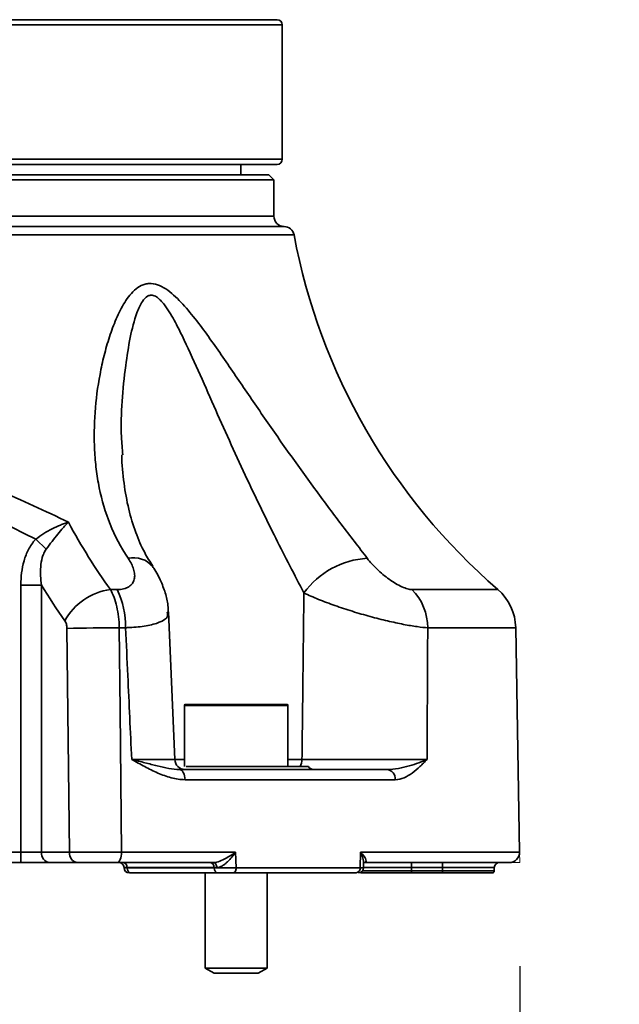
# Model space of a CAD drawing. Header units: millimetres. Extents: x 0 to 297, y 0 to 209.
# Tile 8 of 38: x 94 to 100, y 69 to 79. Entities that reach past the tile are written whole.
import ezdxf

# ---------------------------------------------------------------- set-up
doc = ezdxf.new("R2010")
doc.units = ezdxf.units.MM
doc.layers.add('图层0', color=7, linetype='Continuous')
doc.styles.add('SLDTEXTSTYLE0', font='SIMSUN.TTC')
doc.styles.add('SLDTEXTSTYLE5', font='SIMSUN.TTC', dxfattribs={"bigfont": 'bigfont'})
doc.dimstyles.new('SLDDIMSTYLE0', dxfattribs={"dimtxt": 4, "dimasz": 3, "dimexe": 0, "dimexo": 0.0625, "dimgap": 1, "dimtad": 2, "dimlfac": 10, "dimrnd": 1e-09, "dimzin": 12, "dimdsep": 46, "dimtxsty": 'SLDTEXTSTYLE0', "dimsah": 1, "dimcen": 0.09, "dimadec": 0, "dimazin": 3, "dimtfac": 1, "dimtofl": 0, "dimtmove": 0, "dimatfit": 3, "dimfxl": 0, "dimfrac": 2, "dimtolj": 1, "dimtzin": 12, "dimarcsym": 0})
doc.dimstyles.new('SLDDIMSTYLE2', dxfattribs={"dimtxt": 3, "dimasz": 3, "dimexe": 0, "dimexo": 0.0625, "dimgap": 0.75, "dimtad": 0, "dimtih": 1, "dimtoh": 1, "dimlfac": 3, "dimrnd": 1e-09, "dimzin": 12, "dimdsep": 46, "dimtxsty": 'SLDTEXTSTYLE0', "dimblk1": 'NONE', "dimblk2": 'NONE', "dimsah": 1, "dimcen": 0, "dimadec": 0, "dimazin": 3, "dimtfac": 1, "dimtmove": 0, "dimatfit": 3, "dimldrblk": 'NONE', "dimfxl": 0, "dimfrac": 2, "dimtolj": 1, "dimtzin": 12, "dimarcsym": 0})
doc.dimstyles.new('SLDDIMSTYLE7', dxfattribs={"dimtxt": 3, "dimasz": 3, "dimexe": 0, "dimexo": 0.0625, "dimgap": 0.75, "dimtad": 0, "dimtih": 1, "dimtoh": 1, "dimlfac": 3, "dimrnd": 1e-09, "dimzin": 12, "dimdsep": 46, "dimtxsty": 'SLDTEXTSTYLE0', "dimblk1": 'NONE', "dimblk2": 'NONE', "dimsah": 1, "dimcen": 0, "dimadec": 0, "dimazin": 3, "dimtol": 1, "dimtp": 0.03, "dimtfac": 1, "dimtmove": 0, "dimatfit": 3, "dimldrblk": 'NONE', "dimfxl": 0, "dimfrac": 2, "dimtolj": 1, "dimarcsym": 0})
doc.dimstyles.new('SLDDIMSTYLE8', dxfattribs={"dimtxt": 3, "dimasz": 3, "dimexe": 0, "dimexo": 0.0625, "dimgap": 0.75, "dimtad": 0, "dimtih": 1, "dimtoh": 1, "dimlfac": 3, "dimrnd": 1e-09, "dimzin": 12, "dimdsep": 46, "dimtxsty": 'SLDTEXTSTYLE0', "dimblk1": 'NONE', "dimblk2": 'NONE', "dimsah": 1, "dimcen": 0, "dimadec": 0, "dimazin": 3, "dimtfac": 1, "dimtmove": 0, "dimatfit": 3, "dimldrblk": 'NONE', "dimfxl": 0, "dimfrac": 2, "dimtolj": 1, "dimtzin": 12, "dimarcsym": 0})
doc.dimstyles.new('SLDDIMSTYLE9', dxfattribs={"dimtxt": 3, "dimasz": 3, "dimexe": 0, "dimexo": 0.0625, "dimgap": 0.75, "dimtad": 0, "dimtih": 1, "dimtoh": 1, "dimlfac": 2, "dimrnd": 1e-09, "dimzin": 12, "dimdsep": 46, "dimtxsty": 'SLDTEXTSTYLE0', "dimblk1": 'NONE', "dimblk2": 'NONE', "dimsah": 1, "dimcen": 0, "dimadec": 0, "dimazin": 3, "dimtfac": 1, "dimtmove": 0, "dimatfit": 3, "dimldrblk": 'NONE', "dimfxl": 0, "dimfrac": 2, "dimtolj": 1, "dimtzin": 12, "dimarcsym": 0})

# ---------------------------------------------------------------- blocks, each defined once
blk = doc.blocks.new('_D')
at = {"layer": '图层0'}
for p, q in [((84.4242, 69.7645), (84.4242, 62.5313)), ((98.8207, 69.7645), (98.8207, 62.5313)), ((84.4242, 63.5313), (98.8207, 63.5313))]:
    blk.add_line(p, q, dxfattribs=at)
for points in [[(84.4242, 63.5313), (87.4242, 63.0813), (87.4242, 63.9813)], [(98.8207, 63.5313), (95.8207, 63.9813), (95.8207, 63.0813)]]:
    blk.add_solid(points, dxfattribs=at)
at = {"layer": '图层0', "char_height": 4, "attachment_point": 1, "style": 'SLDTEXTSTYLE0'}
for s, insert in [('%%c', (85.9193, 68.1858)), ('144', (90.3421, 68.1858))]:
    blk.add_mtext(s, dxfattribs=dict(at, insert=insert))
blk = doc.blocks.new('_D_17')
at = {"layer": '图层0'}
blk.add_line((202.2508, 125.8976), (186.8712, 125.8976), dxfattribs=at)
at = {"layer": '图层0', "char_height": 3, "attachment_point": 1, "style": 'SLDTEXTSTYLE0'}
for s, insert in [('%%c', (192.1087, 129.3885)), ('PCD', (186.8712, 129.3885)), ('126', (195.4258, 129.3885))]:
    blk.add_mtext(s, dxfattribs=dict(at, insert=insert))
blk = doc.blocks.new('_None')
blk = doc.blocks.new('SW_SYMBOL_HOLE_DEPTH')
at = {"layer": '图层0', "color": 0}
for p, q in [((0, 875), (800, 875)), ((400, 875), (400, 75)), ((100, 555), (400, 75)), ((700, 555), (400, 75))]:
    blk.add_line(p, q, dxfattribs=at)
blk = doc.blocks.new('_D_22')
at = {"layer": '图层0'}
blk.add_line((190.4733, 159.0189), (171.3692, 159.0189), dxfattribs=at)
at = {"layer": '图层0', "xscale": 0.003490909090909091, "yscale": 0.003490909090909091, "zscale": 0.003490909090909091}
blk.add_blockref('SW_SYMBOL_HOLE_DEPTH', (183.9974, 159.2643), dxfattribs=at)
at = {"layer": '图层0', "attachment_point": 1, "style": 'SLDTEXTSTYLE0'}
for s, insert, char_height in [('0.03', (179.3419, 163.8378), 2), ('+', (178.178, 163.8378), 2), ('%%c', (171.3692, 162.5098), 3), ('6', (187.1399, 162.5098), 3), ('4', (174.6863, 162.5098), 3), ('0', (179.3419, 161.51), 2)]:
    blk.add_mtext(s, dxfattribs=dict(at, insert=insert, char_height=char_height))
blk = doc.blocks.new('_D_23')
at = {"layer": '图层0'}
blk.add_line((236.746, 131.3035), (257.363, 131.3035), dxfattribs=at)
at = {"layer": '图层0', "char_height": 3, "attachment_point": 1}
for s, insert, style in [('贯穿', (250.3797, 133.794), 'SLDTEXTSTYLE5'), ('%%c', (241.8251, 133.794), 'SLDTEXTSTYLE0'), ('4-', (238.3335, 133.794), 'SLDTEXTSTYLE0'), ('6.6', (245.1422, 133.794), 'SLDTEXTSTYLE0'), ('圆周均布', (240.8649, 130.3023), 'SLDTEXTSTYLE5')]:
    blk.add_mtext(s, dxfattribs=dict(at, insert=insert, style=style))
blk = doc.blocks.new('_D_24')
at = {"layer": '图层0'}
blk.add_line((187.1497, 100.0739), (173.516, 100.0739), dxfattribs=at)
at = {"layer": '图层0', "char_height": 3, "attachment_point": 1, "style": 'SLDTEXTSTYLE0'}
for s, insert in [('%%c', (178.7535, 103.5648)), ('PCD', (173.516, 103.5648)), ('50', (182.0706, 103.5648))]:
    blk.add_mtext(s, dxfattribs=dict(at, insert=insert))

msp = doc.modelspace()

# ---------------------------------------------------------------- linework, layer by layer
at = {"color": 8, "linetype": 'Continuous', "lineweight": 35}
for p, q in [((96.52240529, 78.8645484), (86.72240529, 78.8645484)), ((86.72240529, 77.5645484), (96.52240529, 77.5645484)), ((91.62240529, 77.0145484), (96.44240529, 77.0145484)), ((91.62240529, 76.91456395), (96.54064231, 76.91456395)), ((96.63715477, 76.83307109), (91.62240529, 76.83307109)), ((97.77783112, 73.40486432), (98.60821903, 73.40486432)), ((98.78102107, 73.03544858), (97.93009257, 73.03544858)), ((96.57717801, 72.2845484), (95.57717801, 72.2845484)), ((95.47515555, 71.76105845), (95.57717801, 71.76105845)), ((96.57717801, 71.76105845), (96.71392358, 71.76105845)), ((97.2784019, 70.86629364), (98.81888381, 70.86629364)), ((97.29885596, 70.68385041), (97.77240529, 70.68385041)), ((97.77240529, 70.71629338), (97.30783237, 70.71629338)), ((98.57421226, 70.71629338), (98.07240529, 70.71629338)), ((98.07240529, 70.68385041), (98.57307933, 70.68385041))]:
    msp.add_line(p, q, dxfattribs=at)
at = {"color": 7, "linetype": 'Continuous', "lineweight": 35}
for p, q in [((86.77240529, 78.9145484), (96.47240529, 78.9145484)), ((96.52240529, 77.5645484), (96.52240529, 78.8645484)), ((96.47240529, 77.5145484), (86.77240529, 77.5145484)), ((96.12240529, 77.4145484), (96.12240529, 77.5145484)), ((86.85240529, 77.4145484), (96.39240529, 77.4145484)), ((96.44240529, 77.3645484), (96.39240529, 77.4145484)), ((96.44240529, 77.3645484), (86.80240529, 77.3645484)), ((96.44240529, 77.0145484), (96.44240529, 77.3645484)), ((94.13828365, 73.89061602), (94.23992878, 73.79441621)), ((93.99454244, 73.44844213), (94.19420132, 73.44844213)), ((93.99454244, 70.8645484), (93.99454244, 73.44844213)), ((94.19420132, 73.44844213), (94.19420132, 70.8645484)), ((94.86050528, 73.40486432), (94.92578635, 73.40486432)), ((95.48370842, 71.76038879), (95.42330461, 73.19000008)), ((94.46386226, 70.8645484), (94.44082743, 73.02846762)), ((95.00749924, 73.03544858), (94.94596286, 73.03544858)), ((98.81888381, 70.86629364), (98.78102107, 73.03544858)), ((95.57717801, 72.2845484), (95.57717801, 71.6945484)), ((95.58717801, 72.2945484), (96.56717801, 72.2945484)), ((96.57717801, 71.6945484), (96.57717801, 72.2845484)), ((95.59248192, 71.6945484), (96.77717801, 71.6945484)), ((95.52750645, 71.6645484), (97.53317006, 71.6645484)), ((97.61659234, 71.56629364), (95.58262156, 71.56629364)), ((89.25026813, 70.8645484), (93.99454244, 70.8645484)), ((93.99454244, 70.8645484), (94.19420132, 70.8645484)), ((93.99454244, 70.7645484), (93.99454244, 70.8645484)), ((94.19420132, 70.8645484), (94.46386226, 70.8645484)), ((94.96937777, 70.86629364), (96.07201262, 70.86629364)), ((96.07201262, 70.86629364), (96.07782554, 70.71542102)), ((97.27717709, 70.71542102), (97.2784019, 70.86629364)), ((93.99454244, 70.7645484), (89.25026813, 70.7645484)), ((94.27406487, 70.7645484), (93.99454244, 70.7645484)), ((94.54372581, 70.7645484), (94.27406487, 70.7645484)), ((95.85941682, 70.7645484), (94.92287637, 70.7645484)), ((98.71889904, 70.7645484), (97.31520397, 70.7645484)), ((97.77240529, 70.71629338), (97.77240529, 70.7645484)), ((98.07240529, 70.7645484), (98.07240529, 70.71629338)), ((95.86495356, 70.71629338), (95.02278183, 70.71629338)), ((95.02287719, 70.71280343), (95.02278183, 70.71629338)), ((95.02287719, 70.71280343), (95.86508598, 70.71280343)), ((95.90499343, 70.6645484), (95.06278464, 70.6645484)), ((95.77717801, 70.6645484), (95.77717801, 69.74454694)), ((95.86508598, 70.71280343), (95.86495356, 70.71629338)), ((97.23790898, 70.6645484), (96.04688602, 70.6645484)), ((96.07782554, 70.71542102), (97.27717709, 70.71542102)), ((96.37717801, 69.74454694), (96.37717801, 70.6645484)), ((97.25938898, 70.6645484), (97.25938326, 70.6645484)), ((97.77240529, 70.6645484), (97.29171906, 70.6645484)), ((98.07240529, 70.71629338), (97.77240529, 70.71629338)), ((97.77240529, 70.71629338), (97.77240529, 70.68385041)), ((97.77240529, 70.68385041), (98.07240529, 70.68385041)), ((97.77240529, 70.68385041), (97.77240529, 70.6645484)), ((98.07240529, 70.6645484), (97.77240529, 70.6645484)), ((98.07240529, 70.71629338), (98.07240529, 70.68385041)), ((98.07240529, 70.6645484), (98.07240529, 70.68385041)), ((98.55309151, 70.6645484), (98.07240529, 70.6645484)), ((98.57307933, 70.68385041), (98.57421226, 70.71629338)), ((95.77717801, 69.74454694), (95.86377801, 69.6945484)), ((95.77717801, 69.74454694), (95.91309477, 69.74454694)), ((95.86377801, 69.6945484), (95.96046013, 69.6945484)), ((95.91309477, 69.74454694), (96.37717801, 69.74454694)), ((95.96046013, 69.6945484), (96.29057801, 69.6945484)), ((96.29057801, 69.6945484), (96.37717801, 69.74454694))]:
    msp.add_line(p, q, dxfattribs=at)
at = {"color": 7, "linetype": 'Continuous', "lineweight": 18}
for p in [(98.81888381, 70.86629364), (98.71889904, 70.7645484)]:
    msp.add_line(p, (98.82065978, 70.7645484), dxfattribs=at)
at = {"color": 7, "linetype": 'Continuous', "lineweight": 35, "flags": 128}
for points in [[(94.94596286, 73.03544858), (94.95459794, 72.23557411), (94.96937777, 70.86629364)], [(95.58262156, 71.56629364), (95.58140025, 71.58555292), (95.57815345, 71.60402279), (95.57300319, 71.6210091), (95.56614303, 71.63587345), (95.5578308, 71.6480572), (95.54837889, 71.65710245), (95.53814254, 71.66266926), (95.52750645, 71.6645484)], [(94.92287637, 70.7645484), (94.93204922, 70.76651267), (94.94086171, 70.77232831), (94.94896764, 70.78176684), (94.95604857, 70.79445748), (94.96182631, 70.80990166), (94.96607389, 70.82749266), (94.96862444, 70.84653941), (94.96937777, 70.86629364)], [(95.89074137, 70.71603577), (95.88998352, 70.7255761), (95.88809496, 70.73470849), (95.88514553, 70.74309512), (95.88124435, 70.75042575), (95.87653572, 70.75642921), (95.87119384, 70.76088342), (95.8654163, 70.76362361), (95.85941682, 70.7645484)], [(97.3093614, 70.71074676), (97.30965425, 70.74892349), (97.3097736, 70.76450299)], [(96.04688602, 70.6645484), (96.05298914, 70.66553054), (96.05885249, 70.66843835), (96.06424574, 70.67315762), (96.06895701, 70.67950294), (96.07280121, 70.68722503), (96.07562732, 70.69602053), (96.07732432, 70.70554391), (96.07782554, 70.71542102)]]:
    msp.add_lwpolyline(points, dxfattribs=at)
at = {"color": 7, "linetype": 'Continuous', "lineweight": 35}
for centre, radius, start, end in [((96.47240529, 78.8645484), 0.05, 0, 90), ((96.47240529, 77.5645484), 0.05, 270, 0), ((96.54240529, 77.0145484), 0.1, 180, 268.989839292), ((96.53887934, 76.81457949), 0.1, 10.656239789, 88.989839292), ((102.53368066, 77.94256758), 6, 190.656239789, 229.137678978), ((97.3931819, 72.89117073), 0.81705856, 93.372964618, 144.012266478), ((94.94209078, 72.8136503), 0.59681673, 97.856997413, 151.070447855), ((94.19681004, 73.04987335), 0.81081752, 358.980631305, 25.9647799), ((97.4008303, 73.03338999), 0.52926628, 0.22285348, 44.57695477), ((98.28109722, 73.02672238), 0.5, 1, 49.137678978), ((95.00441647, 50.52676853), 22.50875595, 90.148793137, 91.434759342), ((95.58717801, 72.2845484), 0.01, 90, 180), ((96.56717801, 72.2845484), 0.01, 0, 90), ((95.58332394, 71.7645484), 0.1, 182.209495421, 269.99895674), ((96.82300377, 71.7145484), 0.05, 203.578178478, 270), ((97.52427844, 71.57245722), 0.09251944, 356.180170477, 84.485053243), ((94.28540237, 70.85549387), 0.09164942, 174.330196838, 262.894015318), ((94.55506332, 70.85549387), 0.09164942, 174.330196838, 262.894015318), ((98.71889904, 70.8645484), 0.1, 270, 1), ((94.94262028, 70.71454841), 0.04999999, 1.685341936, 89.997811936), ((94.97747059, 70.71944995), 0.04542105, 356.014978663, 83.167285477), ((95.81964233, 70.71944995), 0.04542105, 356.014978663, 83.167285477), ((98.6241818, 70.7145484), 0.05, 90, 178), ((95.04265761, 70.7145484), 0.04999999, 181.887726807, 270.00922068), ((95.06818842, 70.70964686), 0.04542105, 176.014978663, 263.167285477), ((95.91039722, 70.70964686), 0.04542105, 176.014978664, 263.167285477), ((97.23167076, 70.70995529), 0.0458334, 277.822608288, 6.848947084), ((97.25938909, 70.7145484), 0.05, 269.999985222, 359.580311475), ((97.29171906, 70.6845484), 0.02, 232.173785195, 270), ((98.55309151, 70.6845484), 0.02, 270, 358)]:
    msp.add_arc(centre, radius, start, end, dxfattribs=at)
at = {"color": 8, "linetype": 'Continuous', "lineweight": 35}
for centre, radius, start, end in [((95.08519125, 73.46996873), 0.24260577, 40.304344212, 102.510767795), ((96.58116556, 71.76147275), 0.13275867, 329.728023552, 359.821199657)]:
    msp.add_arc(centre, radius, start, end, dxfattribs=at)
at = {"color": 7, "linetype": 'Continuous', "lineweight": 35}
for points, knots in [([(95.03263724, 73.7068139), (94.96086458, 73.81365001), (94.90371314, 73.92374675), (94.81226701, 74.15056717), (94.77803443, 74.26728715), (94.7411698, 74.44720984), (94.73132098, 74.50806625), (94.71632723, 74.62951918), (94.711127, 74.69034601), (94.7016978, 74.87311876), (94.70358209, 74.99537691), (94.72145945, 75.24022028), (94.73743131, 75.36282843), (94.77187957, 75.54596465), (94.78512708, 75.60687303), (94.81548266, 75.72804516), (94.83260301, 75.78835424), (94.8711248, 75.90665274), (94.89256814, 75.964878), (94.94106065, 76.07723361), (94.96797798, 76.13133426), (95.01490212, 76.20626831), (95.03168577, 76.23019848), (95.06781579, 76.2741358), (95.08723108, 76.29427508), (95.12976635, 76.32868797), (95.15246276, 76.34260765), (95.18941129, 76.35654287), (95.20216934, 76.35998102), (95.2280823, 76.36408935), (95.24130882, 76.3647891), (95.28182948, 76.36265607), (95.30914857, 76.35557479), (95.36348035, 76.33225806), (95.38982323, 76.31642385), (95.44125239, 76.27932224), (95.46648426, 76.257893), (95.51505627, 76.21238281), (95.53857713, 76.18817174), (95.60773469, 76.11261478), (95.65200849, 76.05841502), (95.73921266, 75.94599387), (95.78193877, 75.88790723), (95.90798904, 75.71223716), (95.98994372, 75.59244161), (96.1544688, 75.35133446), (96.23691961, 75.22992025), (96.40414857, 74.9866673), (96.48890018, 74.86480843), (96.61850503, 74.68192282), (96.66191293, 74.62122693), (96.74858614, 74.50117385), (96.79193361, 74.44170061), (96.92188876, 74.26499519), (97.00844996, 74.14948724), (97.13708272, 73.9797242), (97.17989265, 73.92353058), (97.26384174, 73.81347686), (97.30500555, 73.75958374), (97.34510998, 73.7068139)], [0, 0, 0, 0, 0.0625, 0.0625, 0.125, 0.125, 0.15625, 0.15625, 0.1875, 0.1875, 0.25, 0.25, 0.3125, 0.3125, 0.34375, 0.34375, 0.375, 0.375, 0.40625, 0.40625, 0.4375, 0.4375, 0.453125, 0.453125, 0.46875, 0.46875, 0.484375, 0.484375, 0.4921875, 0.4921875, 0.5, 0.5, 0.515625, 0.515625, 0.53125, 0.53125, 0.546875, 0.546875, 0.5625, 0.5625, 0.59375, 0.59375, 0.625, 0.625, 0.6875, 0.6875, 0.75, 0.75, 0.8125, 0.8125, 0.84375, 0.84375, 0.875, 0.875, 0.9375, 0.9375, 0.96875, 0.96875, 1, 1, 1, 1]), ([(88.79006627, 74.05576386), (89.01451798, 74.16330115), (89.24012247, 74.26807241), (89.69698666, 74.46397797), (89.92823139, 74.55514856), (90.28288053, 74.67310247), (90.40257549, 74.70927832), (90.64287245, 74.77291862), (90.76371351, 74.80046631), (91.12868932, 74.86797406), (91.37539612, 74.89255746), (91.87652652, 74.89209436), (92.12243757, 74.8670932), (92.60671285, 74.77693818), (92.84511518, 74.71198781), (93.19890125, 74.5942706), (93.31604078, 74.55169757), (93.5478458, 74.46195448), (93.66272948, 74.41471328), (94.00516886, 74.26785146), (94.23054948, 74.16317807), (94.4547443, 74.05576386)], [0, 0, 0, 0, 0.125, 0.125, 0.25, 0.25, 0.3125, 0.3125, 0.375, 0.375, 0.5, 0.5, 0.625, 0.625, 0.75, 0.75, 0.8125, 0.8125, 0.875, 0.875, 1, 1, 1, 1]), ([(94.13828365, 73.89061602), (93.94049448, 73.99274037), (93.74145263, 74.09220219), (93.43852965, 74.23195542), (93.33681688, 74.27694622), (93.13134935, 74.36252105), (93.02742558, 74.40315659), (92.71405134, 74.51539759), (92.50246918, 74.57758783), (92.07135942, 74.66430633), (91.85179071, 74.6886397), (91.40252757, 74.68930965), (91.18201677, 74.66557692), (90.85675606, 74.60081755), (90.74921101, 74.57442502), (90.53559267, 74.51355774), (90.42930151, 74.47900775), (90.11381495, 74.36616097), (89.90872749, 74.27918932), (89.50418708, 74.09261427), (89.30474403, 73.99296132), (89.10652692, 73.89061602)], [0, 0, 0, 0, 0.125, 0.125, 0.1875, 0.1875, 0.25, 0.25, 0.375, 0.375, 0.5, 0.5, 0.625, 0.625, 0.6875, 0.6875, 0.75, 0.75, 0.875, 0.875, 1, 1, 1, 1]), ([(95.27131349, 73.63018644), (95.24396603, 73.67354222), (95.17761214, 73.77873753), (95.10029025, 73.96205983), (95.03211911, 74.18500763), (94.98986757, 74.43446386), (94.96992925, 74.61305285), (94.97078743, 74.70633685), (94.9707889, 74.7064976)], [0, 0, 0, 0, 0.1352309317, 0.3281145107, 0.5395831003, 0.7652445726, 0.9995954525, 1, 1, 1, 1]), ([(94.13828365, 73.89061602), (94.16411831, 73.9104697), (94.1903878, 73.92868203), (94.24366162, 73.96234123), (94.27090019, 73.97789682), (94.32490829, 74.00574162), (94.35150447, 74.01797175), (94.39081411, 74.03397128), (94.4038382, 74.03891692), (94.42959926, 74.04798556), (94.44243465, 74.05213508), (94.4547443, 74.05576386)], [0, 0, 0, 0, 0.25, 0.25, 0.5, 0.5, 0.75, 0.75, 0.875, 0.875, 1, 1, 1, 1]), ([(94.23992878, 73.79441621), (94.25902633, 73.8206337), (94.27795406, 73.84576521), (94.31552841, 73.89422043), (94.33433079, 73.91772703), (94.37087257, 73.96203907), (94.38851067, 73.98273584), (94.41409756, 74.01175712), (94.42249236, 74.02110381), (94.43893432, 74.03905196), (94.44704231, 74.04771571), (94.4547443, 74.05576386)], [0, 0, 0, 0, 0.25, 0.25, 0.5, 0.5, 0.75, 0.75, 0.875, 0.875, 1, 1, 1, 1]), ([(94.4547443, 74.05576386), (94.5174444, 73.93907972), (94.58262696, 73.82650812), (94.71789845, 73.60951958), (94.78805452, 73.50501311), (94.86050528, 73.40486432)], [0, 0, 0, 0, 0.5, 0.5, 1, 1, 1, 1]), ([(93.99454244, 73.44844213), (93.99454244, 73.48824803), (93.99681215, 73.52773046), (94.00669367, 73.605934), (94.014283, 73.64465831), (94.03642329, 73.7211148), (94.05087378, 73.75832429), (94.0878394, 73.82824202), (94.11072242, 73.86149471), (94.13828365, 73.89061602)], [0, 0, 0, 0, 0.25, 0.25, 0.5, 0.5, 0.75, 0.75, 1, 1, 1, 1]), ([(94.23992878, 73.79441621), (94.23097154, 73.78211954), (94.22352674, 73.76883455), (94.21109217, 73.74140382), (94.2061305, 73.72736593), (94.19390426, 73.68456891), (94.18924112, 73.65491125), (94.18200331, 73.56604389), (94.18578688, 73.50714742), (94.19420132, 73.44844213)], [0, 0, 0, 0, 0.125, 0.125, 0.25, 0.25, 0.5, 0.5, 1, 1, 1, 1]), ([(94.92578635, 73.40486432), (94.94856883, 73.40486432), (94.96973409, 73.4072143), (94.99829721, 73.41409853), (95.00737853, 73.41698589), (95.02411741, 73.42375472), (95.03182044, 73.42763808), (95.0530316, 73.4407383), (95.06465905, 73.45151674), (95.08214067, 73.4756745), (95.08823896, 73.48930147), (95.09532487, 73.5186053), (95.09632706, 73.53407553), (95.09397003, 73.56653691), (95.0905254, 73.58370134), (95.07461288, 73.63545754), (95.05686923, 73.67074372), (95.03263724, 73.7068139)], [0, 0, 0, 0, 0.125, 0.125, 0.1875, 0.1875, 0.25, 0.25, 0.375, 0.375, 0.5, 0.5, 0.625, 0.625, 0.75, 0.75, 1, 1, 1, 1]), ([(97.34510998, 73.7068139), (97.37249888, 73.67077528), (97.40479543, 73.63459278), (97.45820886, 73.58318049), (97.47692663, 73.56641361), (97.51643153, 73.53366677), (97.53667057, 73.51815025), (97.59824025, 73.47468481), (97.64141883, 73.44935419), (97.6998048, 73.42312321), (97.71811201, 73.41633377), (97.75121842, 73.40716515), (97.76562481, 73.40486432), (97.77783112, 73.40486432)], [0, 0, 0, 0, 0.25, 0.25, 0.375, 0.375, 0.5, 0.5, 0.75, 0.75, 0.875, 0.875, 1, 1, 1, 1]), ([(95.42038411, 73.18979741), (95.42029884, 73.20502217), (95.41998005, 73.26194346), (95.39709472, 73.36045317), (95.3510034, 73.48633132), (95.30587604, 73.57539643), (95.27303723, 73.62156736), (95.26951791, 73.62651547)], [0, 0, 0, 0, 0.0958979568, 0.3585366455, 0.6418481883, 0.961617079, 1, 1, 1, 1]), ([(94.86050528, 73.40486432), (94.87368582, 73.38178094), (94.88544731, 73.35631229), (94.90623421, 73.3007887), (94.91532859, 73.27034346), (94.92997858, 73.20710196), (94.93562108, 73.17422233), (94.94349172, 73.10591191), (94.94565788, 73.07073797), (94.94596286, 73.03544858)], [0, 0, 0, 0, 0.25, 0.25, 0.5, 0.5, 0.75, 0.75, 1, 1, 1, 1]), ([(96.71392358, 71.76105845), (96.71666224, 71.99561006), (96.71935826, 72.23016162), (96.72201248, 72.46471313), (96.7254321, 72.76690356), (96.72878232, 73.06909391), (96.73206484, 73.37128417)], [0.000965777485, 0.000965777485, 0.000965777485, 0.000965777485, 0.008007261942, 0.008007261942, 0.008007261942, 0.017079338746, 0.017079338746, 0.017079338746, 0.017079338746]), ([(97.93009257, 73.03544858), (97.90144623, 73.03690826), (97.86729631, 73.04040053), (97.80799576, 73.04866399), (97.78680864, 73.05194196), (97.7426194, 73.05939516), (97.71951837, 73.0635825), (97.67133362, 73.07288689), (97.64611755, 73.07803295), (97.59437867, 73.08914541), (97.56790946, 73.09509709), (97.48676561, 73.11414317), (97.42983757, 73.12857705), (97.31624968, 73.15954593), (97.25913365, 73.17617038), (97.17303042, 73.20294841), (97.14427666, 73.2121822), (97.08800806, 73.23084039), (97.06031469, 73.24031931), (97.00578781, 73.2595858), (96.97895437, 73.26937336), (96.92615263, 73.28927173), (96.90009845, 73.29941774), (96.8240195, 73.33007093), (96.7763021, 73.3506928), (96.73206484, 73.37128417)], [0, 0, 0, 0, 0.125, 0.125, 0.1875, 0.1875, 0.25, 0.25, 0.3125, 0.3125, 0.375, 0.375, 0.5, 0.5, 0.625, 0.625, 0.6875, 0.6875, 0.75, 0.75, 0.8125, 0.8125, 0.875, 0.875, 1, 1, 1, 1]), ([(94.44082743, 73.02846762), (94.44067671, 73.04262543), (94.43868125, 73.05654815), (94.43144184, 73.08184668), (94.4262282, 73.09316015), (94.41974775, 73.10235076)], [0, 0, 0, 0, 0.5, 0.5, 1, 1, 1, 1]), ([(95.06686058, 71.76280316), (95.05424962, 72.03268349), (95.04165345, 72.30256475), (95.02907126, 72.57244688), (95.02187606, 72.7267805), (95.01468543, 72.8811144), (95.00749924, 73.03544858)], [0.000983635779, 0.000983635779, 0.000983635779, 0.000983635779, 0.009089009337, 0.009089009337, 0.009089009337, 0.013724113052, 0.013724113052, 0.013724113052, 0.013724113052]), ([(97.93009257, 73.03544858), (97.92887319, 72.79997967), (97.92762334, 72.5645114), (97.92634252, 72.3290438), (97.92531584, 72.14029648), (97.92426926, 71.95154959), (97.92320251, 71.76280316)], [0.002289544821, 0.002289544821, 0.002289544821, 0.002289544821, 0.009361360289, 0.009361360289, 0.009361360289, 0.015030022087, 0.015030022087, 0.015030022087, 0.015030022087]), ([(95.58262156, 71.56629364), (95.53790049, 71.56629364), (95.49383061, 71.57337965), (95.40630285, 71.59620354), (95.36268844, 71.61215607), (95.27693842, 71.64924272), (95.23469235, 71.67040027), (95.17162556, 71.70407375), (95.15066119, 71.71562101), (95.10876753, 71.73904023), (95.0876744, 71.75100576), (95.06686058, 71.76280316)], [0, 0, 0, 0, 0.25, 0.25, 0.5, 0.5, 0.75, 0.75, 0.875, 0.875, 1, 1, 1, 1]), ([(95.52750645, 71.6645484), (95.49408168, 71.6645484), (95.45992542, 71.66900653), (95.38902316, 71.68175633), (95.35219297, 71.69019158), (95.27585258, 71.70886455), (95.23627458, 71.71914416), (95.15375547, 71.74056326), (95.11085266, 71.75170854), (95.06686058, 71.76280316)], [0, 0, 0, 0, 0.25, 0.25, 0.5, 0.5, 0.75, 0.75, 1, 1, 1, 1]), ([(96.71392358, 71.76105845), (96.75961893, 71.76087856), (96.80857265, 71.76073024), (96.91275149, 71.76049439), (96.96863033, 71.76040679), (97.08190366, 71.76030195), (97.13968502, 71.76028306), (97.22812429, 71.76030647), (97.25762587, 71.76032298), (97.3158825, 71.76037251), (97.34476173, 71.76040556), (97.40202522, 71.76048812), (97.43040952, 71.76053762), (97.48666831, 71.76065358), (97.5143823, 71.76071982), (97.59478153, 71.76093912), (97.64536872, 71.76111373), (97.71664994, 71.76141902), (97.73957112, 71.76152795), (97.78274403, 71.76175509), (97.80314479, 71.76187391), (97.84160256, 71.76212189), (97.85965965, 71.76225106), (97.89337259, 71.76252003), (97.90902297, 71.76265993), (97.92320251, 71.76280316)], [0, 0, 0, 0, 0.125, 0.125, 0.25, 0.25, 0.375, 0.375, 0.4375, 0.4375, 0.5, 0.5, 0.5625, 0.5625, 0.625, 0.625, 0.75, 0.75, 0.8125, 0.8125, 0.875, 0.875, 0.9375, 0.9375, 1, 1, 1, 1]), ([(97.53317006, 71.6645484), (97.5724028, 71.6645484), (97.6103645, 71.66900653), (97.68335101, 71.68175633), (97.71842418, 71.69019158), (97.78437499, 71.70886455), (97.81533507, 71.71914416), (97.87286594, 71.74056326), (97.89937408, 71.75170854), (97.92320251, 71.76280316)], [0, 0, 0, 0, 0.25, 0.25, 0.5, 0.5, 0.75, 0.75, 1, 1, 1, 1]), ([(97.61659234, 71.56629364), (97.64613849, 71.56629364), (97.67439189, 71.57337965), (97.72903046, 71.59620354), (97.75550019, 71.61215607), (97.80622762, 71.64924272), (97.83056064, 71.67040027), (97.8660147, 71.70407375), (97.87765328, 71.71562101), (97.90063148, 71.73904023), (97.91205891, 71.75100576), (97.92320251, 71.76280316)], [0, 0, 0, 0, 0.25, 0.25, 0.5, 0.5, 0.75, 0.75, 0.875, 0.875, 1, 1, 1, 1]), ([(94.46386226, 70.8645484), (94.47812322, 70.86465316), (94.49403872, 70.86475762), (94.52832452, 70.86496121), (94.54677577, 70.86506096), (94.58634591, 70.86525632), (94.60738004, 70.86535131), (94.65050922, 70.86552976), (94.67278974, 70.86561417), (94.71882197, 70.86577308), (94.7422949, 70.8658465), (94.78898139, 70.86597801), (94.81236992, 70.86603671), (94.88267623, 70.86619092), (94.92742196, 70.86625985), (94.96937777, 70.86629364)], [0, 0, 0, 0, 0.125, 0.125, 0.25, 0.25, 0.375, 0.375, 0.5, 0.5, 0.625, 0.625, 0.75, 0.75, 1, 1, 1, 1]), ([(95.85941682, 70.7645484), (95.87754961, 70.7645484), (95.89798921, 70.77018689), (95.93750965, 70.78487176), (95.95659651, 70.79398578), (95.99298133, 70.81342958), (96.01016168, 70.82374664), (96.04251685, 70.84474906), (96.05794841, 70.85563561), (96.07201262, 70.86629364)], [0, 0, 0, 0, 0.25, 0.25, 0.5, 0.5, 0.75, 0.75, 1, 1, 1, 1]), ([(95.89074137, 70.71603577), (95.90750239, 70.71585859), (95.92630046, 70.72340194), (95.95279219, 70.73927895), (95.961491, 70.74541054), (95.97805383, 70.7583825), (95.98602334, 70.76529127), (96.00922051, 70.78699054), (96.02342464, 70.80244238), (96.04941313, 70.83389614), (96.0614076, 70.8502078), (96.07201262, 70.86629364)], [0, 0, 0, 0, 0.25, 0.25, 0.375, 0.375, 0.5, 0.5, 0.75, 0.75, 1, 1, 1, 1]), ([(97.31520397, 70.7645484), (97.32657793, 70.7645484), (97.33173176, 70.77018689), (97.3344587, 70.78487176), (97.33214149, 70.79398578), (97.32313264, 70.81342958), (97.31641799, 70.82374664), (97.29980355, 70.84474906), (97.28970301, 70.85563562), (97.2784019, 70.86629364)], [0, 0, 0, 0, 0.25, 0.25, 0.5, 0.5, 0.75, 0.75, 1, 1, 1, 1]), ([(94.92287637, 70.7645484), (94.89140808, 70.7645484), (94.85784703, 70.7645484), (94.80511492, 70.7645484), (94.78757278, 70.7645484), (94.75255652, 70.7645484), (94.73495112, 70.7645484), (94.70042592, 70.7645484), (94.68371506, 70.7645484), (94.65136731, 70.7645484), (94.63559132, 70.7645484), (94.60591303, 70.7645484), (94.59207423, 70.7645484), (94.56635909, 70.7645484), (94.55442204, 70.7645484), (94.54372581, 70.7645484)], [0, 0, 0, 0, 0.25, 0.25, 0.375, 0.375, 0.5, 0.5, 0.625, 0.625, 0.75, 0.75, 0.875, 0.875, 1, 1, 1, 1]), ([(97.30972556, 70.75908982), (97.31131876, 70.76092952), (97.31366612, 70.76364006), (97.31463959, 70.76407649), (97.31495235, 70.76421671)], [0, 0, 0, 0, 0.6787180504, 1, 1, 1, 1]), ([(95.06278464, 70.6645484), (95.05892972, 70.6645484), (95.05276653, 70.6645484), (95.05035427, 70.6645484), (95.04945082, 70.6645484)], [0, 0, 0, 0, 0.625474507, 1, 1, 1, 1]), ([(95.86508598, 70.71280343), (95.8711307, 70.7128593), (95.87787115, 70.71292585), (95.89268669, 70.71307942), (95.90086366, 70.7131676), (95.91808483, 70.71335959), (95.92709757, 70.71346298), (95.94592314, 70.71368444), (95.9557792, 70.71380312), (95.98527547, 70.71416602), (96.00563952, 70.71442697), (96.04383676, 70.71493644), (96.06204589, 70.71518987), (96.07782554, 70.71542102)], [0, 0, 0, 0, 0.125, 0.125, 0.25, 0.25, 0.375, 0.375, 0.5, 0.5, 0.75, 0.75, 1, 1, 1, 1]), ([(96.04688602, 70.6645484), (96.03636067, 70.6645484), (96.02421598, 70.6645484), (95.99874093, 70.6645484), (95.98515992, 70.6645484), (95.95893014, 70.6645484), (95.94608959, 70.6645484), (95.92311581, 70.6645484), (95.91305779, 70.6645484), (95.90499343, 70.6645484)], [0, 0, 0, 0, 0.25, 0.25, 0.5, 0.5, 0.75, 0.75, 1, 1, 1, 1])]:
    msp.add_open_spline(points, degree=3, knots=knots, dxfattribs=at)
at = {"color": 8, "linetype": 'Continuous', "lineweight": 35}
for points, knots in [([(96.73206484, 73.37128417), (96.64163422, 73.54590651), (96.45833829, 73.8998526), (96.16788057, 74.49659254), (95.92755654, 75.02794087), (95.72965372, 75.48092401), (95.60141115, 75.76503026), (95.49044945, 75.98900539), (95.40795336, 76.1316347), (95.33240893, 76.22165126), (95.28626939, 76.24609617), (95.25767874, 76.25139186), (95.23905185, 76.24945684), (95.2044946, 76.2333586), (95.1592154, 76.18245918), (95.10043554, 76.04747309), (95.04776692, 75.83553838), (94.98730043, 75.43425728), (94.951934, 75.04988277), (94.97523799, 74.76534651), (94.97990841, 74.70832183)], [0, 0, 0, 0, 0.1201107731, 0.2434553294, 0.3863612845, 0.4588545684, 0.5313062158, 0.568904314, 0.606962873, 0.6307557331, 0.6428264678, 0.644494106, 0.6539863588, 0.6579831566, 0.6757887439, 0.7041576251, 0.7579829, 0.8167400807, 0.9632723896, 1, 1, 1, 1]), ([(95.40953214, 73.18941796), (95.41307328, 73.17437913), (95.42266046, 73.13366343), (95.34649242, 73.08723532), (95.21701166, 73.05112053), (95.093026, 73.03833222), (95.0202556, 73.03587868), (95.00749924, 73.03544858)], [0, 0, 0, 0, 0.1700821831, 0.4604757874, 0.7137898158, 0.9498284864, 1, 1, 1, 1]), ([(95.06686058, 71.76280316), (95.08345098, 71.76271136), (95.17766451, 71.76219006), (95.32525186, 71.76135151), (95.45907485, 71.76054425), (95.47439213, 71.76038975), (95.48191626, 71.76031385)], [0, 0, 0, 0, 0.0672567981, 0.3819376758, 0.6963964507, 1, 1, 1, 1]), ([(97.3079646, 70.76451979), (97.30843594, 70.76916065), (97.31068757, 70.79133065), (97.29724435, 70.82789601), (97.2831226, 70.85755338), (97.27851042, 70.86609273), (97.2784019, 70.86629364)], [0, 0, 0, 0, 0.1589867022, 0.7595008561, 0.9943416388, 1, 1, 1, 1]), ([(95.02278183, 70.71629338), (95.0136765, 70.71627143), (94.99622273, 70.71622934), (94.99421037, 70.71601123), (94.99324783, 70.71590691)], [0, 0, 0, 0, 0.52168241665, 1, 1, 1, 1]), ([(94.99457806, 70.71319877), (94.99406374, 70.71315317), (94.99202093, 70.71297203), (95.0031384, 70.71284231), (95.01759231, 70.71281384), (95.02287719, 70.71280343)], [0, 0, 0, 0, 0.17590986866, 0.69868268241, 1, 1, 1, 1]), ([(97.27717709, 70.71542102), (97.28656451, 70.71521643), (97.30513491, 70.71481169), (97.30785998, 70.71437888), (97.30920751, 70.71416485)], [0, 0, 0, 0, 0.5055040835, 1, 1, 1, 1])]:
    msp.add_open_spline(points, degree=3, knots=knots, dxfattribs=at)
at = {"color": 7, "linetype": 'Continuous', "lineweight": 35}
for points in [[(94.41974775, 73.10235076), (94.34180747, 73.21288607), (94.26662715, 73.32825305), (94.19420132, 73.44844213)], [(95.89074137, 70.71603577), (95.88104183, 70.7161383), (95.87244557, 70.71622417), (95.86495356, 70.71629338)]]:
    msp.add_open_spline(points, degree=3, dxfattribs=at)

# ---------------------------------------------------------------- dimensions: what is measured, and where the dimension line sits
at = {"layer": '图层0'}
for p1, text, dimstyle, picture, middle in [((0.88769545, 0.69796323), '<>{\\fGDT;x}6', 'SLDDIMSTYLE7', '_D_22', (180.12750996, 161.42860357)), ((1.63230133, 0.98037185), '4-<>贯穿\\P圆周均布', 'SLDDIMSTYLE8', '_D_23', (247.84824745, 130.80304545)), ((29.51703269, 20.96177515), 'PCD<>', 'SLDDIMSTYLE2', '_D_17', (193.76728283, 128.14340158)), ((15.62885085, 6.17945121), 'PCD<>', 'SLDDIMSTYLE9', '_D_24', (179.53911111, 102.31970866))]:
    dim = msp.add_diameter_dim_2p(p1=p1, p2=(0, 0), text=text, dimstyle=dimstyle, dxfattribs=at)
    dim.commit()
    dim.dimension.update_dxf_attribs({"geometry": picture, "text_midpoint": middle, "dimtype": 163})
dim = msp.add_linear_dim(base=(98.82065978, 63.53126356), p1=(84.42415079, 70.7645484), p2=(98.82065978, 70.7645484), text='%%c<>', dimstyle='SLDDIMSTYLE0', dxfattribs=at)
dim.commit()
dim.dimension.update_dxf_attribs({"geometry": '_D', "text_midpoint": (91.62240529, 63.53126356), "dimtype": 160})

doc.saveas('drawing.dxf')
